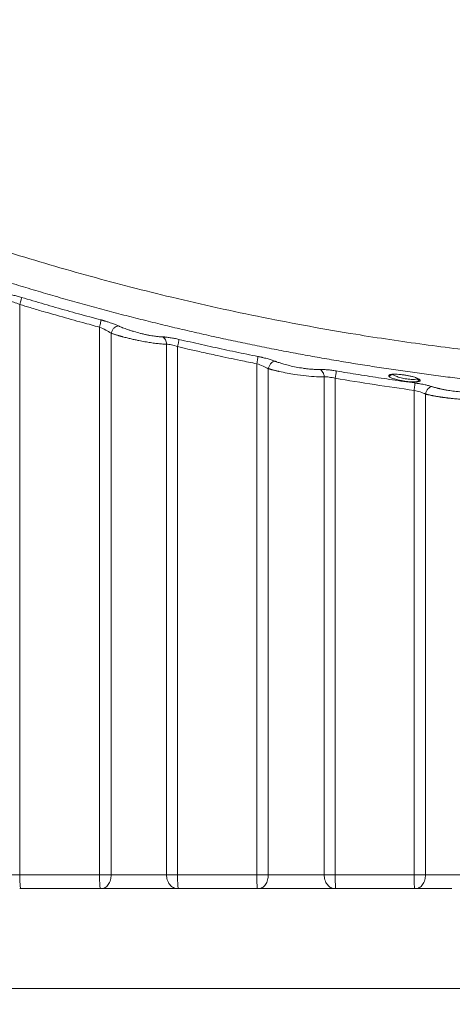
# Model space of a CAD drawing. Header units: millimetres. Extents: x 0 to 594, y 0 to 420.
# Tile 5 of 75: x 87 to 104, y 23 to 61. Entities that reach past the tile are written whole.
import ezdxf

# ---------------------------------------------------------------- set-up
doc = ezdxf.new("R2010")
doc.units = ezdxf.units.MM
doc.styles.add('SLDTEXTSTYLE1', font='TXT', dxfattribs={"width": 0.605})
doc.dimstyles.new('SLDDIMSTYLE0', dxfattribs={"dimtxt": 2.568319, "dimasz": 3.3, "dimexe": 0, "dimexo": 0.0625, "dimgap": 0.64208, "dimtad": 1, "dimdec": 1, "dimlfac": 5, "dimrnd": 1e-09, "dimzin": 12, "dimdsep": 46, "dimtxsty": 'SLDTEXTSTYLE1', "dimsah": 1, "dimcen": 0.09, "dimadec": 0, "dimazin": 3, "dimtfac": 1, "dimtdec": 1, "dimtofl": 0, "dimtmove": 0, "dimatfit": 3, "dimfxl": 0, "dimfrac": 2, "dimtolj": 1, "dimtzin": 12, "dimarcsym": 0})
doc.dimstyles.new('SLDDIMSTYLE1', dxfattribs={"dimtxt": 2.568319, "dimasz": 3.3, "dimexe": 0, "dimexo": 0.0625, "dimgap": 0.64208, "dimtad": 1, "dimdec": 0, "dimlfac": 5, "dimrnd": 1e-09, "dimzin": 12, "dimdsep": 46, "dimtxsty": 'SLDTEXTSTYLE1', "dimsah": 1, "dimcen": 0.09, "dimadec": 0, "dimazin": 3, "dimtfac": 1, "dimtdec": 1, "dimtofl": 0, "dimtmove": 0, "dimatfit": 3, "dimfxl": 0, "dimfrac": 2, "dimtolj": 1, "dimtzin": 12, "dimarcsym": 0})

# ---------------------------------------------------------------- blocks, each defined once
blk = doc.blocks.new('_D_17')
at = {"color": 7, "linetype": 'Continuous', "lineweight": 0}
for p, q in [((166.907, 189.054), (47.47, 189.054)), ((48.47, 189.054), (48.47, 23.662)), ((43.938, 110.523), (43.938, 111.111)), ((43.938, 111.111), (47.882, 111.111)), ((47.882, 111.111), (47.882, 110.523)), ((43.938, 102.193), (43.938, 101.605)), ((47.882, 101.605), (47.882, 102.193)), ((43.938, 101.605), (47.882, 101.605)), ((104.307, 23.662), (47.47, 23.662))]:
    blk.add_line(p, q, dxfattribs=at)
for points in [[(48.47, 189.054), (47.97, 185.754), (48.97, 185.754)], [(48.47, 23.662), (48.97, 26.962), (47.97, 26.962)]]:
    blk.add_solid(points, dxfattribs=at)
at = {"color": 7, "linetype": 'Continuous', "lineweight": 0, "char_height": 2.6458, "attachment_point": 1, "rotation": 90, "style": 'SLDTEXTSTYLE1'}
for s, insert in [('33,5', (44.471, 102.928)), ('850', (39.939, 103.418))]:
    blk.add_mtext(s, dxfattribs=dict(at, insert=insert))
blk = doc.blocks.new('_D_18')
at = {"color": 7, "linetype": 'Continuous', "lineweight": 0}
for p, q in [((270.952, 79.31), (270.952, 14.901)), ((58.606, 76.408), (58.606, 14.901)), ((160.614, 20.433), (160.026, 20.433)), ((160.026, 20.433), (160.026, 16.489)), ((168.944, 20.433), (169.532, 20.433)), ((169.532, 20.433), (169.532, 16.489)), ((160.026, 16.489), (160.614, 16.489)), ((169.532, 16.489), (168.944, 16.489)), ((58.606, 15.901), (270.952, 15.901))]:
    blk.add_line(p, q, dxfattribs=at)
for points in [[(58.606, 15.901), (61.906, 15.401), (61.906, 16.401)], [(270.952, 15.901), (267.652, 16.401), (267.652, 15.401)]]:
    blk.add_solid(points, dxfattribs=at)
at = {"color": 7, "linetype": 'Continuous', "lineweight": 0, "char_height": 2.6458, "attachment_point": 1, "style": 'SLDTEXTSTYLE1'}
for s, insert in [('1062', (160.859, 24.432)), ('41,8', (161.349, 19.899))]:
    blk.add_mtext(s, dxfattribs=dict(at, insert=insert))

msp = doc.modelspace()

# ---------------------------------------------------------------- linework, layer by layer
at = {"color": 7, "linetype": 'Continuous', "lineweight": 15}
for p, q in [((87.245, 49.703), (87.243, 27.983)), ((90.275, 27.983), (90.274, 48.843)), ((90.72, 27.988), (90.719, 48.61)), ((92.824, 48.192), (92.823, 27.99)), ((93.244, 48.1), (93.242, 27.983)), ((96.257, 27.983), (96.256, 47.446)), ((96.695, 27.988), (96.694, 47.261)), ((98.819, 46.947), (98.818, 27.989)), ((99.238, 46.895), (99.238, 27.983)), ((102.24, 27.983), (102.24, 46.434)), ((102.673, 27.988), (102.672, 46.293))]:
    msp.add_line(p, q, dxfattribs=at)
msp.add_arc((96.426, 47.421), 2.861, 349.4008, 355.058, dxfattribs=at)
for points, knots in [([(68.209, 59.747), (68.338, 59.674), (68.597, 59.528), (68.987, 59.311), (69.377, 59.096), (69.769, 58.883), (70.161, 58.672), (70.555, 58.463), (70.949, 58.256), (71.344, 58.05), (71.74, 57.846), (72.137, 57.644), (72.535, 57.444), (72.933, 57.246), (73.333, 57.05), (73.734, 56.856), (74.135, 56.663), (74.538, 56.473), (74.941, 56.284), (75.345, 56.097), (75.751, 55.912), (76.157, 55.729), (77.266, 55.235), (79.09, 54.459), (81.65, 53.455), (84.238, 52.525), (86.995, 51.623), (89.92, 50.763), (93.134, 49.933), (96.5, 49.189), (99.703, 48.606), (102.608, 48.171), (105.195, 47.854), (108.262, 47.561), (111.816, 47.344), (115.86, 47.267), (119.901, 47.357), (123.875, 47.611), (127.791, 48.024), (131.527, 48.569), (135.13, 49.233), (138.468, 49.978), (141.656, 50.808), (144.558, 51.666), (147.293, 52.565), (149.861, 53.492), (152.402, 54.491), (154.336, 55.316), (155.68, 55.919), (156.448, 56.271), (157.212, 56.63), (157.973, 56.996), (158.73, 57.369), (159.485, 57.748), (160.236, 58.134), (160.983, 58.527), (161.728, 58.927), (162.469, 59.333), (162.96, 59.609), (163.206, 59.747)], [0, 0, 0, 0, 0.0045, 0.008998, 0.013496, 0.017992, 0.022487, 0.026981, 0.031475, 0.035967, 0.040459, 0.044951, 0.049442, 0.053933, 0.058424, 0.062914, 0.067404, 0.071895, 0.076386, 0.080877, 0.085368, 0.08986, 0.094352, 0.12209, 0.149799, 0.177501, 0.205219, 0.237439, 0.269618, 0.305467, 0.341518, 0.367901, 0.394117, 0.420187, 0.460857, 0.501557, 0.542184, 0.582791, 0.621719, 0.660979, 0.696744, 0.732317, 0.764249, 0.796222, 0.823739, 0.851241, 0.878751, 0.90629, 0.914807, 0.923322, 0.931837, 0.940351, 0.948866, 0.957382, 0.965899, 0.974419, 0.982942, 0.991469, 1, 1, 1, 1]), ([(67.755, 58.793), (67.878, 58.724), (68.124, 58.584), (68.494, 58.378), (68.865, 58.173), (69.236, 57.97), (69.607, 57.769), (69.978, 57.57), (70.35, 57.373), (70.722, 57.177), (71.094, 56.984), (71.467, 56.793), (71.84, 56.604), (72.213, 56.416), (72.586, 56.231), (72.959, 56.047), (73.333, 55.865), (73.706, 55.685), (74.08, 55.508), (74.454, 55.331), (74.829, 55.157), (75.203, 54.985), (75.577, 54.815), (75.952, 54.646), (76.327, 54.48), (76.702, 54.315), (77.076, 54.152), (77.451, 53.991), (77.826, 53.831), (78.201, 53.674), (78.577, 53.518), (78.952, 53.365), (79.327, 53.213), (79.702, 53.063), (80.077, 52.914), (80.452, 52.768), (80.828, 52.623), (81.203, 52.48), (81.578, 52.339), (81.953, 52.2), (82.328, 52.062), (82.703, 51.927), (83.078, 51.793), (83.453, 51.66), (83.827, 51.53), (84.202, 51.401), (84.577, 51.274), (84.951, 51.149), (85.325, 51.026), (85.699, 50.904), (86.073, 50.784), (86.447, 50.665), (86.821, 50.549), (87.194, 50.434), (87.568, 50.321), (87.941, 50.209), (88.314, 50.099), (88.686, 49.991), (89.059, 49.884), (89.431, 49.78), (89.803, 49.676), (90.175, 49.575), (90.547, 49.475), (90.918, 49.377), (91.289, 49.28), (91.66, 49.185), (92.031, 49.092), (92.401, 49), (92.771, 48.91), (93.14, 48.821), (93.51, 48.734), (93.879, 48.649), (94.247, 48.565), (94.616, 48.483), (94.984, 48.402), (95.352, 48.323), (95.719, 48.246), (96.086, 48.17), (96.452, 48.095), (96.819, 48.022), (97.185, 47.951), (97.55, 47.881), (97.915, 47.813), (98.28, 47.746), (98.644, 47.681), (99.008, 47.617), (99.371, 47.555), (99.734, 47.494), (100.097, 47.434), (100.459, 47.377), (100.821, 47.32), (101.182, 47.265), (101.543, 47.212), (101.903, 47.16), (102.263, 47.109), (102.622, 47.06), (102.981, 47.012), (103.339, 46.966), (103.697, 46.921), (104.054, 46.877), (104.411, 46.835), (104.767, 46.794), (105.123, 46.755), (105.478, 46.717), (105.833, 46.68), (106.187, 46.645), (106.541, 46.611), (106.894, 46.578), (107.247, 46.547), (107.599, 46.517), (107.95, 46.488), (108.301, 46.461), (108.651, 46.435), (109.001, 46.411), (109.35, 46.387), (109.698, 46.365), (110.046, 46.344), (110.393, 46.325), (110.74, 46.307), (111.086, 46.29), (111.431, 46.274), (111.776, 46.259), (112.12, 46.246), (112.464, 46.234), (112.807, 46.223), (113.149, 46.214), (113.491, 46.205), (113.832, 46.198), (114.172, 46.192), (114.511, 46.188), (114.85, 46.184), (115.189, 46.182), (115.526, 46.18), (115.975, 46.18), (116.535, 46.183), (117.208, 46.191), (117.883, 46.204), (118.562, 46.221), (119.243, 46.244), (119.926, 46.271), (120.612, 46.303), (121.3, 46.34), (121.991, 46.382), (122.684, 46.429), (123.379, 46.481), (124.077, 46.538), (124.777, 46.601), (125.479, 46.669), (126.183, 46.742), (126.89, 46.821), (127.598, 46.905), (128.309, 46.995), (129.021, 47.09), (129.736, 47.191), (130.452, 47.298), (131.17, 47.41), (131.89, 47.528), (132.612, 47.652), (133.335, 47.782), (134.06, 47.918), (134.786, 48.059), (135.514, 48.207), (136.244, 48.361), (136.975, 48.521), (137.707, 48.688), (138.44, 48.86), (139.175, 49.039), (139.911, 49.224), (140.648, 49.416), (141.386, 49.614), (142.125, 49.818), (142.865, 50.03), (143.606, 50.247), (144.347, 50.472), (145.089, 50.703), (145.832, 50.941), (146.576, 51.186), (147.32, 51.437), (148.064, 51.695), (148.809, 51.961), (149.554, 52.233), (150.299, 52.513), (151.045, 52.799), (151.79, 53.093), (152.535, 53.393), (153.281, 53.701), (154.026, 54.017), (154.771, 54.339), (155.516, 54.669), (156.26, 55.006), (157.004, 55.351), (157.747, 55.703), (158.489, 56.063), (159.231, 56.43), (159.972, 56.804), (160.712, 57.187), (161.451, 57.577), (162.189, 57.974), (162.926, 58.379), (163.415, 58.655), (163.66, 58.793)], [0, 0, 0, 0, 0.004243, 0.00848, 0.01271, 0.016933, 0.021149, 0.025359, 0.029562, 0.033758, 0.037947, 0.042129, 0.046305, 0.050474, 0.054636, 0.058791, 0.062939, 0.067081, 0.071216, 0.075344, 0.079465, 0.08358, 0.087687, 0.091788, 0.095882, 0.09997, 0.10405, 0.108124, 0.112191, 0.116252, 0.120305, 0.124352, 0.128392, 0.132425, 0.136452, 0.140471, 0.144484, 0.14849, 0.15249, 0.156482, 0.160468, 0.164447, 0.168419, 0.172385, 0.176343, 0.180295, 0.18424, 0.188179, 0.19211, 0.196035, 0.199953, 0.203865, 0.207769, 0.211667, 0.215558, 0.219442, 0.22332, 0.22719, 0.231054, 0.234911, 0.238762, 0.242605, 0.246442, 0.250272, 0.254095, 0.257912, 0.261722, 0.265525, 0.269321, 0.27311, 0.276893, 0.280669, 0.284438, 0.288201, 0.291956, 0.295705, 0.299447, 0.303182, 0.306911, 0.310633, 0.314348, 0.318056, 0.321758, 0.325452, 0.32914, 0.332821, 0.336496, 0.340164, 0.343824, 0.347479, 0.351126, 0.354767, 0.3584, 0.362027, 0.365648, 0.369261, 0.372868, 0.376468, 0.380061, 0.383648, 0.387227, 0.3908, 0.394366, 0.397926, 0.401478, 0.405024, 0.408563, 0.412095, 0.415621, 0.419139, 0.422651, 0.426156, 0.429655, 0.433146, 0.436631, 0.440109, 0.443581, 0.447045, 0.450503, 0.453954, 0.457398, 0.460835, 0.464266, 0.46769, 0.471107, 0.474517, 0.477921, 0.481317, 0.484707, 0.488091, 0.491467, 0.494837, 0.498199, 0.501556, 0.508233, 0.514937, 0.521668, 0.528426, 0.535212, 0.542024, 0.548862, 0.555728, 0.562621, 0.569541, 0.576488, 0.583461, 0.590462, 0.597489, 0.604543, 0.611625, 0.618733, 0.625868, 0.63303, 0.640219, 0.647435, 0.654678, 0.661947, 0.669244, 0.676567, 0.683918, 0.691295, 0.698699, 0.70613, 0.713588, 0.721073, 0.728584, 0.736123, 0.743689, 0.751281, 0.7589, 0.766547, 0.77422, 0.78192, 0.789647, 0.797401, 0.805181, 0.812989, 0.820824, 0.828685, 0.836574, 0.844489, 0.852431, 0.860401, 0.868397, 0.87642, 0.88447, 0.892547, 0.900651, 0.908782, 0.916939, 0.925124, 0.933335, 0.941574, 0.94984, 0.958132, 0.966452, 0.974799, 0.983172, 0.991573, 1, 1, 1, 1]), ([(86.681, 50.11), (86.689, 50.109), (86.706, 50.108), (86.733, 50.105), (86.761, 50.102), (86.79, 50.097), (86.835, 50.09), (86.897, 50.079), (86.979, 50.062), (87.062, 50.043), (87.144, 50.022), (87.228, 49.999), (87.283, 49.982), (87.311, 49.974)], [0, 0, 0, 0, 0.053145, 0.106104, 0.158993, 0.21193, 0.265031, 0.394215, 0.523894, 0.644816, 0.76671, 0.882825, 1, 1, 1, 1]), ([(87.245, 49.703), (87.255, 49.738), (87.265, 49.771), (87.281, 49.83), (87.288, 49.856), (87.298, 49.9), (87.303, 49.921), (87.309, 49.954), (87.311, 49.967), (87.311, 49.974)], [0, 0, 0, 0, 0.25, 0.25, 0.5, 0.5, 0.75, 0.75, 1, 1, 1, 1]), ([(87.311, 49.974), (87.455, 49.931), (87.743, 49.845), (88.176, 49.718), (88.608, 49.593), (89.039, 49.471), (89.471, 49.35), (89.902, 49.232), (90.189, 49.155), (90.333, 49.117)], [0, 0, 0, 0, 0.143762, 0.287222, 0.43038, 0.573237, 0.715792, 0.858047, 1, 1, 1, 1]), ([(86.824, 49.836), (86.876, 49.831), (86.942, 49.816), (87.087, 49.77), (87.166, 49.739), (87.245, 49.703)], [0, 0, 0, 0, 0.5, 0.5, 1, 1, 1, 1]), ([(87.245, 49.703), (87.375, 49.664), (87.672, 49.575), (88.176, 49.427), (88.843, 49.235), (89.555, 49.037), (90.062, 48.9), (90.274, 48.843)], [0, 0, 0, 0, 0.129276, 0.295946, 0.50001, 0.791035, 1, 1, 1, 1]), ([(90.274, 48.843), (90.283, 48.878), (90.291, 48.912), (90.306, 48.972), (90.312, 48.998), (90.321, 49.042), (90.326, 49.063), (90.331, 49.097), (90.333, 49.11), (90.333, 49.117)], [0, 0, 0, 0, 0.25, 0.25, 0.5, 0.5, 0.75, 0.75, 1, 1, 1, 1]), ([(90.333, 49.117), (90.345, 49.114), (90.37, 49.107), (90.407, 49.097), (90.443, 49.086), (90.48, 49.075), (90.541, 49.057), (90.625, 49.03), (90.72, 48.998), (90.805, 48.967), (90.876, 48.939), (90.941, 48.913), (90.979, 48.896), (90.998, 48.887)], [0, 0, 0, 0, 0.0501833, 0.1003486, 0.1505792, 0.200958, 0.2515671, 0.4014549, 0.5523662, 0.6697969, 0.787802, 0.893779, 1, 1, 1, 1]), ([(90.274, 48.843), (90.356, 48.81), (90.438, 48.772), (90.59, 48.693), (90.66, 48.651), (90.719, 48.61)], [0, 0, 0, 0, 0.5, 0.5, 1, 1, 1, 1]), ([(90.719, 48.61), (90.73, 48.651), (90.747, 48.691), (90.787, 48.759), (90.809, 48.788), (90.855, 48.833), (90.881, 48.853), (90.939, 48.881), (90.97, 48.889), (90.998, 48.887)], [0, 0, 0, 0, 0.25, 0.25, 0.5, 0.5, 0.75, 0.75, 1, 1, 1, 1]), ([(90.998, 48.887), (91.011, 48.882), (91.035, 48.871), (91.074, 48.854), (91.113, 48.838), (91.171, 48.815), (91.248, 48.785), (91.351, 48.749), (91.462, 48.712), (91.622, 48.662), (91.791, 48.616), (91.962, 48.575), (92.088, 48.547), (92.208, 48.524), (92.312, 48.507), (92.4, 48.494), (92.474, 48.485), (92.543, 48.478), (92.608, 48.473), (92.648, 48.472), (92.668, 48.471)], [0, 0, 0, 0, 0.0272897, 0.0545117, 0.0817125, 0.1089384, 0.169231, 0.2293229, 0.2949518, 0.3603548, 0.4978485, 0.5670082, 0.6358316, 0.7021167, 0.7679358, 0.8149001, 0.8612922, 0.9074064, 0.9535426, 1, 1, 1, 1]), ([(90.719, 48.61), (90.733, 48.606), (90.759, 48.596), (90.799, 48.583), (90.838, 48.57), (90.876, 48.558), (90.912, 48.547), (90.947, 48.536), (90.979, 48.526), (91.01, 48.517), (91.039, 48.509), (91.065, 48.502), (91.089, 48.495), (91.111, 48.489), (91.131, 48.483), (91.148, 48.479), (91.211, 48.462), (91.32, 48.433), (91.478, 48.395), (91.629, 48.361), (91.765, 48.333), (91.888, 48.309), (92.001, 48.288), (92.111, 48.269), (92.218, 48.252), (92.32, 48.238), (92.418, 48.225), (92.511, 48.214), (92.598, 48.206), (92.679, 48.199), (92.755, 48.195), (92.801, 48.193), (92.824, 48.192)], [0, 0, 0, 0, 0.023658, 0.046111, 0.067363, 0.087411, 0.106251, 0.123882, 0.1403, 0.155507, 0.169499, 0.182277, 0.193842, 0.204192, 0.213327, 0.221249, 0.227956, 0.301271, 0.370269, 0.434955, 0.495334, 0.544344, 0.592739, 0.64051, 0.687661, 0.734188, 0.780088, 0.825366, 0.870018, 0.914017, 0.957345, 1, 1, 1, 1]), ([(92.668, 48.471), (92.676, 48.471), (92.693, 48.471), (92.72, 48.469), (92.748, 48.467), (92.777, 48.465), (92.822, 48.461), (92.883, 48.453), (92.964, 48.442), (93.046, 48.428), (93.129, 48.413), (93.212, 48.395), (93.268, 48.383), (93.296, 48.376)], [0, 0, 0, 0, 0.053119, 0.106007, 0.158771, 0.21152, 0.264363, 0.392715, 0.521002, 0.642182, 0.764523, 0.881713, 1, 1, 1, 1]), ([(92.824, 48.192), (92.824, 48.225), (92.819, 48.256), (92.805, 48.311), (92.796, 48.335), (92.771, 48.383), (92.755, 48.406), (92.715, 48.445), (92.693, 48.461), (92.668, 48.471)], [0, 0, 0, 0, 0.25, 0.25, 0.5, 0.5, 0.75, 0.75, 1, 1, 1, 1]), ([(93.244, 48.1), (93.252, 48.135), (93.259, 48.169), (93.272, 48.23), (93.277, 48.257), (93.286, 48.301), (93.289, 48.322), (93.294, 48.356), (93.296, 48.369), (93.296, 48.376)], [0, 0, 0, 0, 0.25, 0.25, 0.5, 0.5, 0.75, 0.75, 1, 1, 1, 1]), ([(93.296, 48.376), (93.439, 48.343), (93.726, 48.277), (94.156, 48.179), (94.585, 48.084), (95.015, 47.991), (95.444, 47.9), (95.873, 47.811), (96.158, 47.753), (96.301, 47.724)], [0, 0, 0, 0, 0.1435781, 0.2869154, 0.4300123, 0.5728689, 0.7154856, 0.8578625, 1, 1, 1, 1]), ([(92.824, 48.192), (92.877, 48.191), (92.942, 48.182), (93.087, 48.151), (93.165, 48.128), (93.244, 48.1)], [0, 0, 0, 0, 0.5, 0.5, 1, 1, 1, 1]), ([(93.244, 48.1), (93.376, 48.07), (93.675, 48), (94.176, 47.887), (94.841, 47.74), (95.546, 47.59), (96.049, 47.488), (96.256, 47.446)], [0, 0, 0, 0, 0.131998, 0.298669, 0.500012, 0.794629, 1, 1, 1, 1]), ([(96.256, 47.446), (96.262, 47.476), (96.268, 47.508), (96.28, 47.57), (96.285, 47.6), (96.293, 47.652), (96.297, 47.674), (96.301, 47.707), (96.301, 47.718), (96.301, 47.724)], [0, 0, 0, 0, 0.25, 0.25, 0.5, 0.5, 0.75, 0.75, 1, 1, 1, 1]), ([(96.301, 47.724), (96.315, 47.721), (96.343, 47.716), (96.384, 47.707), (96.425, 47.698), (96.465, 47.688), (96.524, 47.674), (96.6, 47.655), (96.686, 47.631), (96.766, 47.608), (96.836, 47.585), (96.9, 47.563), (96.937, 47.549), (96.956, 47.542)], [0, 0, 0, 0, 0.0567732, 0.1134515, 0.1701552, 0.2270043, 0.2841178, 0.4173417, 0.5511187, 0.6687408, 0.7870097, 0.8933283, 1, 1, 1, 1]), ([(96.256, 47.446), (96.337, 47.422), (96.418, 47.392), (96.568, 47.329), (96.637, 47.295), (96.694, 47.261)], [0, 0, 0, 0, 0.5, 0.5, 1, 1, 1, 1]), ([(96.694, 47.261), (96.703, 47.301), (96.718, 47.34), (96.754, 47.408), (96.775, 47.437), (96.818, 47.483), (96.843, 47.504), (96.898, 47.533), (96.928, 47.542), (96.956, 47.542)], [0, 0, 0, 0, 0.25, 0.25, 0.5, 0.5, 0.75, 0.75, 1, 1, 1, 1]), ([(96.694, 47.261), (96.707, 47.257), (96.733, 47.25), (96.772, 47.238), (96.81, 47.228), (96.848, 47.218), (96.885, 47.208), (96.921, 47.199), (96.956, 47.19), (96.989, 47.182), (97.022, 47.175), (97.052, 47.167), (97.082, 47.161), (97.197, 47.135), (97.399, 47.094), (97.749, 47.034), (98.137, 46.982), (98.435, 46.958), (98.604, 46.95), (98.68, 46.948), (98.753, 46.947), (98.797, 46.947), (98.819, 46.947)], [0, 0, 0, 0, 0.022659, 0.044448, 0.06537, 0.085421, 0.104599, 0.1229, 0.140323, 0.156866, 0.172529, 0.187312, 0.201214, 0.214235, 0.34893, 0.470832, 0.659608, 0.836854, 0.877832, 0.918687, 0.959409, 1, 1, 1, 1]), ([(96.956, 47.542), (96.964, 47.539), (96.98, 47.533), (97.038, 47.512), (97.137, 47.478), (97.303, 47.428), (97.509, 47.374), (97.757, 47.321), (97.974, 47.283), (98.143, 47.26), (98.288, 47.244), (98.407, 47.235), (98.501, 47.231), (98.555, 47.229), (98.605, 47.229), (98.634, 47.23), (98.649, 47.23)], [0, 0, 0, 0, 0.017269, 0.034518, 0.124928, 0.215035, 0.338794, 0.472424, 0.611099, 0.680357, 0.749402, 0.854944, 0.893604, 0.931822, 0.96559, 1, 1, 1, 1]), ([(98.649, 47.23), (98.658, 47.231), (98.674, 47.231), (98.701, 47.231), (98.728, 47.231), (98.756, 47.23), (98.799, 47.229), (98.86, 47.225), (98.94, 47.219), (99.023, 47.211), (99.106, 47.2), (99.191, 47.188), (99.248, 47.179), (99.277, 47.174)], [0, 0, 0, 0, 0.051619, 0.103003, 0.154246, 0.20544, 0.256681, 0.3838, 0.510516, 0.633897, 0.758345, 0.878657, 1, 1, 1, 1]), ([(98.819, 46.947), (98.818, 46.982), (98.813, 47.014), (98.8, 47.058), (98.795, 47.072), (98.784, 47.097), (98.779, 47.109), (98.758, 47.145), (98.74, 47.168), (98.699, 47.206), (98.675, 47.221), (98.649, 47.23)], [0, 0, 0, 0, 0.25, 0.25, 0.375, 0.375, 0.5, 0.5, 0.75, 0.75, 1, 1, 1, 1]), ([(98.819, 46.947), (98.872, 46.951), (98.938, 46.948), (99.082, 46.93), (99.16, 46.914), (99.238, 46.895)], [0, 0, 0, 0, 0.5, 0.5, 1, 1, 1, 1]), ([(99.277, 47.174), (99.419, 47.15), (99.704, 47.103), (100.132, 47.033), (100.56, 46.966), (100.988, 46.9), (101.415, 46.837), (101.843, 46.775), (102.128, 46.736), (102.271, 46.716)], [0, 0, 0, 0, 0.143168, 0.286232, 0.429192, 0.572049, 0.714802, 0.857453, 1, 1, 1, 1]), ([(101.272, 46.991), (101.272, 46.993), (101.272, 46.998), (101.275, 47.004), (101.28, 47.01), (101.287, 47.015), (101.295, 47.021), (101.308, 47.027), (101.327, 47.033), (101.355, 47.039), (101.388, 47.044), (101.443, 47.048), (101.528, 47.05), (101.65, 47.044), (101.786, 47.031), (101.923, 47.012), (102.057, 46.987), (102.17, 46.96), (102.253, 46.937), (102.311, 46.918), (102.361, 46.899), (102.409, 46.877), (102.442, 46.857), (102.462, 46.84), (102.472, 46.826), (102.473, 46.818), (102.473, 46.813)], [0, 0, 0, 0, 0.018388, 0.036613, 0.054736, 0.072818, 0.090923, 0.109112, 0.139589, 0.169921, 0.202495, 0.235071, 0.303686, 0.378911, 0.448558, 0.5225, 0.59335, 0.664543, 0.719631, 0.755919, 0.792367, 0.845054, 0.89787, 0.931985, 0.965902, 1, 1, 1, 1]), ([(102.396, 46.871), (102.396, 46.864), (102.395, 46.851), (102.376, 46.842), (102.368, 46.838)], [0, 0, 0, 0, 0.573472, 1, 1, 1, 1]), ([(102.414, 46.816), (102.409, 46.821), (102.398, 46.832), (102.387, 46.851), (102.38, 46.871), (102.379, 46.885), (102.378, 46.892)], [0, 0, 0, 0, 0.265768, 0.524657, 0.770799, 1, 1, 1, 1]), ([(102.437, 46.779), (102.423, 46.775), (102.392, 46.765), (102.316, 46.757), (102.216, 46.754), (102.095, 46.759), (101.96, 46.772), (101.82, 46.792), (101.689, 46.817), (101.588, 46.839), (101.546, 46.853), (101.535, 46.857)], [0, 0, 0, 0, 0.102033, 0.217009, 0.335762, 0.459532, 0.586285, 0.713323, 0.83813, 0.958006, 1, 1, 1, 1]), ([(102.24, 46.435), (102.244, 46.465), (102.248, 46.498), (102.256, 46.561), (102.26, 46.591), (102.265, 46.643), (102.268, 46.666), (102.27, 46.699), (102.271, 46.71), (102.271, 46.716)], [0, 0, 0, 0, 0.25, 0.25, 0.5, 0.5, 0.75, 0.75, 1, 1, 1, 1]), ([(102.271, 46.716), (102.284, 46.714), (102.312, 46.71), (102.352, 46.704), (102.393, 46.698), (102.433, 46.691), (102.491, 46.681), (102.565, 46.667), (102.648, 46.649), (102.721, 46.632), (102.788, 46.615), (102.854, 46.597), (102.896, 46.584), (102.917, 46.578)], [0, 0, 0, 0, 0.05682, 0.11352, 0.17022, 0.22704, 0.284101, 0.416777, 0.549938, 0.654982, 0.76035, 0.879968, 1, 1, 1, 1]), ([(102.338, 46.786), (102.345, 46.782), (102.359, 46.773), (102.375, 46.767), (102.384, 46.766), (102.385, 46.766)], [0, 0, 0, 0, 0.475054, 0.941147, 1, 1, 1, 1]), ([(102.672, 46.293), (102.679, 46.333), (102.692, 46.372), (102.725, 46.439), (102.744, 46.468), (102.784, 46.514), (102.807, 46.535), (102.86, 46.566), (102.889, 46.576), (102.917, 46.578)], [0, 0, 0, 0, 0.25, 0.25, 0.5, 0.5, 0.75, 0.75, 1, 1, 1, 1]), ([(102.917, 46.578), (102.929, 46.574), (102.953, 46.566), (102.992, 46.555), (103.031, 46.544), (103.071, 46.533), (103.113, 46.522), (103.156, 46.512), (103.2, 46.501), (103.269, 46.486), (103.367, 46.465), (103.487, 46.444), (103.602, 46.425), (103.762, 46.402), (103.977, 46.378), (104.196, 46.364), (104.336, 46.361), (104.408, 46.361), (104.459, 46.361), (104.513, 46.363), (104.572, 46.366), (104.608, 46.369), (104.626, 46.37)], [0, 0, 0, 0, 0.026691, 0.053258, 0.079743, 0.106191, 0.132647, 0.159153, 0.185755, 0.212495, 0.282673, 0.352646, 0.409195, 0.466603, 0.6057, 0.745428, 0.823052, 0.851013, 0.878982, 0.918781, 0.95906, 1, 1, 1, 1]), ([(102.24, 46.435), (102.32, 46.418), (102.4, 46.397), (102.547, 46.349), (102.615, 46.321), (102.672, 46.293)], [0, 0, 0, 0, 0.5, 0.5, 1, 1, 1, 1]), ([(102.672, 46.293), (102.686, 46.29), (102.713, 46.283), (102.756, 46.273), (102.799, 46.264), (102.842, 46.254), (102.887, 46.245), (102.931, 46.236), (102.976, 46.228), (103.021, 46.219), (103.066, 46.211), (103.111, 46.203), (103.156, 46.196), (103.201, 46.189), (103.246, 46.182), (103.29, 46.175), (103.334, 46.169), (103.377, 46.163), (103.42, 46.157), (103.463, 46.152), (103.505, 46.146), (103.546, 46.141), (103.586, 46.137), (103.626, 46.132), (103.688, 46.125), (103.772, 46.117), (103.878, 46.107), (103.984, 46.099), (104.088, 46.092), (104.191, 46.086), (104.29, 46.082), (104.387, 46.079), (104.481, 46.077), (104.57, 46.077), (104.655, 46.078), (104.736, 46.08), (104.785, 46.083), (104.81, 46.084)], [0, 0, 0, 0, 0.024009, 0.047677, 0.07101, 0.094008, 0.116666, 0.138983, 0.160956, 0.182584, 0.203866, 0.224801, 0.245389, 0.26563, 0.285525, 0.305073, 0.324275, 0.343132, 0.361644, 0.379811, 0.397634, 0.415111, 0.432241, 0.449023, 0.465458, 0.510278, 0.555053, 0.599785, 0.644474, 0.689115, 0.733708, 0.778256, 0.822752, 0.867183, 0.911538, 0.95581, 1, 1, 1, 1]), ([(86.821, 27.99), (86.873, 27.988), (86.937, 27.986), (87.082, 27.984), (87.162, 27.983), (87.243, 27.983)], [0, 0, 0, 0, 0.5, 0.5, 1, 1, 1, 1]), ([(87.243, 27.983), (87.243, 27.92), (87.244, 27.854), (87.248, 27.725), (87.252, 27.664), (87.259, 27.563), (87.264, 27.523), (87.274, 27.473), (87.279, 27.462), (87.283, 27.462)], [0, 0, 0, 0, 0.25, 0.25, 0.5, 0.5, 0.75, 0.75, 1, 1, 1, 1]), ([(90.275, 27.983), (90.282, 27.983), (90.295, 27.983), (90.329, 27.983), (90.378, 27.983), (90.439, 27.983), (90.5, 27.984), (90.56, 27.985), (90.617, 27.985), (90.671, 27.987), (90.704, 27.987), (90.72, 27.988)], [0, 0, 0, 0, 0.041161, 0.082824, 0.210955, 0.340051, 0.470111, 0.601136, 0.733126, 0.866081, 1, 1, 1, 1]), ([(90.275, 27.983), (90.275, 27.92), (90.276, 27.853), (90.28, 27.725), (90.283, 27.664), (90.29, 27.563), (90.294, 27.523), (90.303, 27.473), (90.307, 27.462), (90.311, 27.462)], [0, 0, 0, 0, 0.25, 0.25, 0.5, 0.5, 0.75, 0.75, 1, 1, 1, 1]), ([(90.72, 27.988), (90.719, 27.925), (90.71, 27.858), (90.674, 27.728), (90.646, 27.666), (90.575, 27.564), (90.532, 27.524), (90.444, 27.473), (90.398, 27.462), (90.356, 27.462)], [0, 0, 0, 0, 0.25, 0.25, 0.5, 0.5, 0.75, 0.75, 1, 1, 1, 1]), ([(90.72, 27.988), (90.734, 27.988), (90.76, 27.987), (90.802, 27.987), (90.845, 27.987), (90.889, 27.986), (90.934, 27.986), (90.979, 27.985), (91.026, 27.985), (91.073, 27.985), (91.121, 27.985), (91.169, 27.984), (91.218, 27.984), (91.267, 27.984), (91.317, 27.984), (91.367, 27.984), (91.417, 27.983), (91.467, 27.983), (91.517, 27.983), (91.568, 27.983), (91.618, 27.983), (91.668, 27.983), (91.718, 27.983), (91.783, 27.983), (91.863, 27.983), (91.957, 27.983), (92.051, 27.984), (92.145, 27.984), (92.239, 27.984), (92.331, 27.985), (92.421, 27.985), (92.508, 27.986), (92.593, 27.987), (92.674, 27.988), (92.752, 27.989), (92.799, 27.989), (92.823, 27.99)], [0, 0, 0, 0, 0.023034, 0.045991, 0.068864, 0.091648, 0.114338, 0.136933, 0.159436, 0.181847, 0.20417, 0.226405, 0.248553, 0.270615, 0.292593, 0.314486, 0.336297, 0.358025, 0.37967, 0.401232, 0.422712, 0.444107, 0.465418, 0.486644, 0.526715, 0.567275, 0.608325, 0.649864, 0.691888, 0.734396, 0.777394, 0.820891, 0.864894, 0.909417, 0.954463, 1, 1, 1, 1]), ([(92.823, 27.99), (92.875, 27.988), (92.94, 27.986), (93.083, 27.984), (93.162, 27.983), (93.242, 27.983)], [0, 0, 0, 0, 0.5, 0.5, 1, 1, 1, 1]), ([(92.823, 27.99), (92.824, 27.927), (92.834, 27.859), (92.875, 27.729), (92.906, 27.667), (92.986, 27.564), (93.034, 27.524), (93.133, 27.473), (93.185, 27.462), (93.232, 27.462)], [0, 0, 0, 0, 0.25, 0.25, 0.5, 0.5, 0.75, 0.75, 1, 1, 1, 1]), ([(93.242, 27.983), (93.243, 27.92), (93.243, 27.854), (93.247, 27.725), (93.249, 27.664), (93.255, 27.563), (93.259, 27.523), (93.267, 27.473), (93.271, 27.462), (93.274, 27.462)], [0, 0, 0, 0, 0.25, 0.25, 0.5, 0.5, 0.75, 0.75, 1, 1, 1, 1]), ([(96.257, 27.983), (96.337, 27.983), (96.417, 27.983), (96.567, 27.985), (96.636, 27.986), (96.695, 27.988)], [0, 0, 0, 0, 0.5, 0.5, 1, 1, 1, 1]), ([(96.257, 27.983), (96.257, 27.92), (96.258, 27.853), (96.261, 27.725), (96.263, 27.664), (96.268, 27.563), (96.271, 27.523), (96.278, 27.473), (96.282, 27.462), (96.285, 27.462)], [0, 0, 0, 0, 0.25, 0.25, 0.5, 0.5, 0.75, 0.75, 1, 1, 1, 1]), ([(96.695, 27.988), (96.694, 27.925), (96.685, 27.858), (96.648, 27.728), (96.62, 27.666), (96.549, 27.564), (96.506, 27.524), (96.417, 27.473), (96.371, 27.462), (96.329, 27.462)], [0, 0, 0, 0, 0.25, 0.25, 0.5, 0.5, 0.75, 0.75, 1, 1, 1, 1]), ([(96.695, 27.988), (96.709, 27.988), (96.736, 27.987), (96.779, 27.987), (96.823, 27.987), (96.867, 27.986), (96.913, 27.986), (96.959, 27.985), (97.005, 27.985), (97.052, 27.985), (97.1, 27.985), (97.148, 27.984), (97.271, 27.984), (97.479, 27.983), (97.772, 27.983), (98.065, 27.983), (98.281, 27.984), (98.426, 27.985), (98.508, 27.986), (98.59, 27.987), (98.669, 27.987), (98.746, 27.988), (98.794, 27.989), (98.818, 27.989)], [0, 0, 0, 0, 0.023676, 0.047172, 0.070482, 0.0936, 0.11652, 0.139243, 0.161769, 0.184103, 0.206244, 0.228195, 0.249956, 0.374352, 0.497888, 0.621499, 0.74719, 0.786947, 0.827648, 0.8693, 0.911914, 0.955491, 1, 1, 1, 1]), ([(98.818, 27.989), (98.871, 27.987), (98.936, 27.986), (99.08, 27.984), (99.158, 27.983), (99.238, 27.983)], [0, 0, 0, 0, 0.5, 0.5, 1, 1, 1, 1]), ([(98.819, 27.989), (98.82, 27.926), (98.829, 27.859), (98.87, 27.729), (98.9, 27.667), (98.978, 27.564), (99.025, 27.524), (99.122, 27.473), (99.173, 27.462), (99.219, 27.462)], [0, 0, 0, 0, 0.25, 0.25, 0.5, 0.5, 0.75, 0.75, 1, 1, 1, 1]), ([(99.238, 27.983), (99.238, 27.921), (99.239, 27.854), (99.241, 27.725), (99.243, 27.664), (99.247, 27.563), (99.25, 27.524), (99.256, 27.473), (99.259, 27.462), (99.261, 27.462)], [0, 0, 0, 0, 0.25, 0.25, 0.5, 0.5, 0.75, 0.75, 1, 1, 1, 1]), ([(102.24, 27.983), (102.319, 27.983), (102.399, 27.983), (102.547, 27.985), (102.615, 27.986), (102.673, 27.988)], [0, 0, 0, 0, 0.5, 0.5, 1, 1, 1, 1]), ([(102.24, 27.983), (102.24, 27.92), (102.241, 27.853), (102.242, 27.725), (102.244, 27.664), (102.248, 27.563), (102.25, 27.523), (102.254, 27.473), (102.257, 27.462), (102.259, 27.462)], [0, 0, 0, 0, 0.25, 0.25, 0.5, 0.5, 0.75, 0.75, 1, 1, 1, 1]), ([(102.672, 27.988), (102.671, 27.925), (102.662, 27.858), (102.625, 27.728), (102.596, 27.666), (102.525, 27.564), (102.481, 27.524), (102.392, 27.473), (102.345, 27.462), (102.302, 27.462)], [0, 0, 0, 0, 0.25, 0.25, 0.5, 0.5, 0.75, 0.75, 1, 1, 1, 1]), ([(102.673, 27.988), (102.687, 27.988), (102.714, 27.988), (102.758, 27.987), (102.802, 27.987), (102.848, 27.986), (102.894, 27.986), (102.942, 27.986), (102.99, 27.985), (103.039, 27.985), (103.088, 27.985), (103.138, 27.984), (103.189, 27.984), (103.24, 27.984), (103.291, 27.984), (103.342, 27.984), (103.394, 27.983), (103.446, 27.983), (103.498, 27.983), (103.55, 27.983), (103.602, 27.983), (103.653, 27.983), (103.72, 27.983), (103.802, 27.983), (103.9, 27.983), (103.998, 27.983), (104.096, 27.984), (104.193, 27.984), (104.289, 27.985), (104.383, 27.985), (104.475, 27.986), (104.564, 27.986), (104.65, 27.987), (104.732, 27.988), (104.782, 27.989), (104.807, 27.989)], [0, 0, 0, 0, 0.023909, 0.047708, 0.071398, 0.094978, 0.118449, 0.141811, 0.165063, 0.188206, 0.211239, 0.234163, 0.256979, 0.279685, 0.302282, 0.32477, 0.347149, 0.369419, 0.391581, 0.413633, 0.435577, 0.457413, 0.479139, 0.520123, 0.561545, 0.603406, 0.645708, 0.68845, 0.731632, 0.775256, 0.819321, 0.863827, 0.908776, 0.954167, 1, 1, 1, 1]), ([(87.283, 27.462), (87.536, 27.462), (88.04, 27.462), (88.797, 27.462), (89.554, 27.462), (90.059, 27.462), (90.311, 27.462)], [0, 0, 0, 0, 0.2500433, 0.5000867, 0.7500645, 1, 1, 1, 1]), ([(90.356, 27.462), (90.365, 27.462), (90.394, 27.462), (90.455, 27.462), (90.547, 27.462), (90.643, 27.462), (90.75, 27.462), (90.873, 27.462), (91.071, 27.462), (91.381, 27.462), (91.704, 27.462), (91.988, 27.462), (92.184, 27.462), (92.378, 27.462), (92.57, 27.462), (92.754, 27.462), (92.895, 27.462), (93.004, 27.462), (93.092, 27.462), (93.17, 27.462), (93.217, 27.462), (93.232, 27.462)], [0, 0, 0, 0, 0.011959, 0.036504, 0.07364, 0.119994, 0.144789, 0.188583, 0.248726, 0.344218, 0.48749, 0.548196, 0.609935, 0.673165, 0.737862, 0.803142, 0.868183, 0.897078, 0.933416, 0.977874, 1, 1, 1, 1]), ([(93.274, 27.462), (93.525, 27.462), (94.025, 27.462), (94.777, 27.462), (95.531, 27.462), (96.033, 27.462), (96.285, 27.462)], [0, 0, 0, 0, 0.249391, 0.499188, 0.74939, 1, 1, 1, 1]), ([(96.328, 27.462), (96.338, 27.462), (96.365, 27.462), (96.416, 27.462), (96.483, 27.462), (96.562, 27.462), (96.685, 27.462), (96.835, 27.462), (97.021, 27.462), (97.2, 27.462), (97.397, 27.462), (97.596, 27.462), (97.863, 27.462), (98.197, 27.462), (98.504, 27.462), (98.742, 27.462), (98.885, 27.462), (99, 27.462), (99.085, 27.462), (99.157, 27.462), (99.204, 27.462), (99.219, 27.462)], [0, 0, 0, 0, 0.01234, 0.033348, 0.063027, 0.091598, 0.125074, 0.199502, 0.249295, 0.311717, 0.374027, 0.436211, 0.49838, 0.622863, 0.748121, 0.800124, 0.873411, 0.906533, 0.936164, 0.978671, 1, 1, 1, 1]), ([(99.261, 27.462), (99.511, 27.462), (100.011, 27.462), (100.76, 27.462), (101.51, 27.462), (102.009, 27.462), (102.259, 27.462)], [0, 0, 0, 0, 0.250102, 0.500136, 0.750102, 1, 1, 1, 1]), ([(102.302, 27.462), (102.405, 27.462), (102.611, 27.462), (102.977, 27.462), (103.334, 27.462), (103.57, 27.462), (103.672, 27.462)], [0, 0, 0, 0, 0.266806, 0.531918, 0.797839, 1, 1, 1, 1])]:
    msp.add_open_spline(points, degree=3, knots=knots, dxfattribs=at)
for points in [[(99.238, 46.895), (100.236, 46.726), (101.237, 46.573), (102.24, 46.435)], [(87.243, 27.983), (88.254, 27.983), (89.264, 27.983), (90.275, 27.983)], [(93.242, 27.983), (94.247, 27.983), (95.252, 27.983), (96.257, 27.983)], [(99.238, 27.983), (100.238, 27.983), (101.239, 27.983), (102.24, 27.983)], [(87.241, 27.462), (87.252, 27.462), (87.267, 27.462), (87.283, 27.462)], [(90.311, 27.462), (90.327, 27.462), (90.344, 27.462), (90.356, 27.462)], [(93.232, 27.462), (93.243, 27.462), (93.258, 27.462), (93.274, 27.462)], [(96.285, 27.462), (96.301, 27.462), (96.317, 27.462), (96.328, 27.462)], [(99.219, 27.462), (99.23, 27.462), (99.245, 27.462), (99.261, 27.462)], [(102.259, 27.462), (102.275, 27.462), (102.291, 27.462), (102.302, 27.462)]]:
    msp.add_open_spline(points, degree=3, dxfattribs=at)
at = {"color": 8, "linetype": 'Continuous', "lineweight": 15}
for points, knots in [([(101.272, 46.991), (101.279, 46.99), (101.293, 46.989), (101.314, 46.993), (101.335, 47.001), (101.354, 47.014), (101.369, 47.03), (101.375, 47.042), (101.378, 47.048)], [0, 0, 0, 0, 0.154663, 0.319741, 0.492207, 0.668044, 0.842743, 1, 1, 1, 1]), ([(101.535, 46.857), (101.485, 46.872), (101.38, 46.903), (101.291, 46.952), (101.278, 46.978), (101.272, 46.991)], [0, 0, 0, 0, 0.330832, 0.68703, 1, 1, 1, 1]), ([(102.369, 46.893), (102.364, 46.886), (102.352, 46.867), (102.273, 46.854), (102.173, 46.851), (102.072, 46.856), (101.96, 46.869), (101.847, 46.888), (101.735, 46.914), (101.607, 46.95), (101.481, 46.998), (101.433, 47.033), (101.41, 47.049)], [0, 0, 0, 0, 0.074956, 0.207092, 0.290411, 0.373595, 0.458966, 0.548372, 0.628302, 0.717582, 0.868744, 1, 1, 1, 1]), ([(102.473, 46.813), (102.462, 46.816), (102.438, 46.822), (102.411, 46.844), (102.401, 46.862), (102.397, 46.87)], [0, 0, 0, 0, 0.36026, 0.734499, 1, 1, 1, 1]), ([(102.473, 46.813), (102.473, 46.811), (102.473, 46.807), (102.47, 46.801), (102.464, 46.794), (102.454, 46.787), (102.443, 46.782), (102.437, 46.779)], [0, 0, 0, 0, 0.165055, 0.327279, 0.487165, 0.741712, 1, 1, 1, 1])]:
    msp.add_open_spline(points, degree=3, knots=knots, dxfattribs=at)

# ---------------------------------------------------------------- dimensions: what is measured, and where the dimension line sits
at = {"color": 7, "linetype": 'Continuous', "lineweight": 0}
dim = msp.add_linear_dim(base=(48.47, 23.662), p1=(166.907, 189.054), p2=(104.307, 23.662), angle=90, dimstyle='SLDDIMSTYLE0', dxfattribs=at)
dim.commit()
dim.dimension.update_dxf_attribs({"geometry": '_D_17', "text_midpoint": (48.47, 106.358), "dimtype": 160})
dim = msp.add_linear_dim(base=(270.952, 15.901), p1=(58.606, 76.408), p2=(270.952, 79.31), dimstyle='SLDDIMSTYLE1', dxfattribs=at)
dim.commit()
dim.dimension.update_dxf_attribs({"geometry": '_D_18', "text_midpoint": (164.779, 15.901), "dimtype": 160})

doc.saveas('drawing.dxf')
